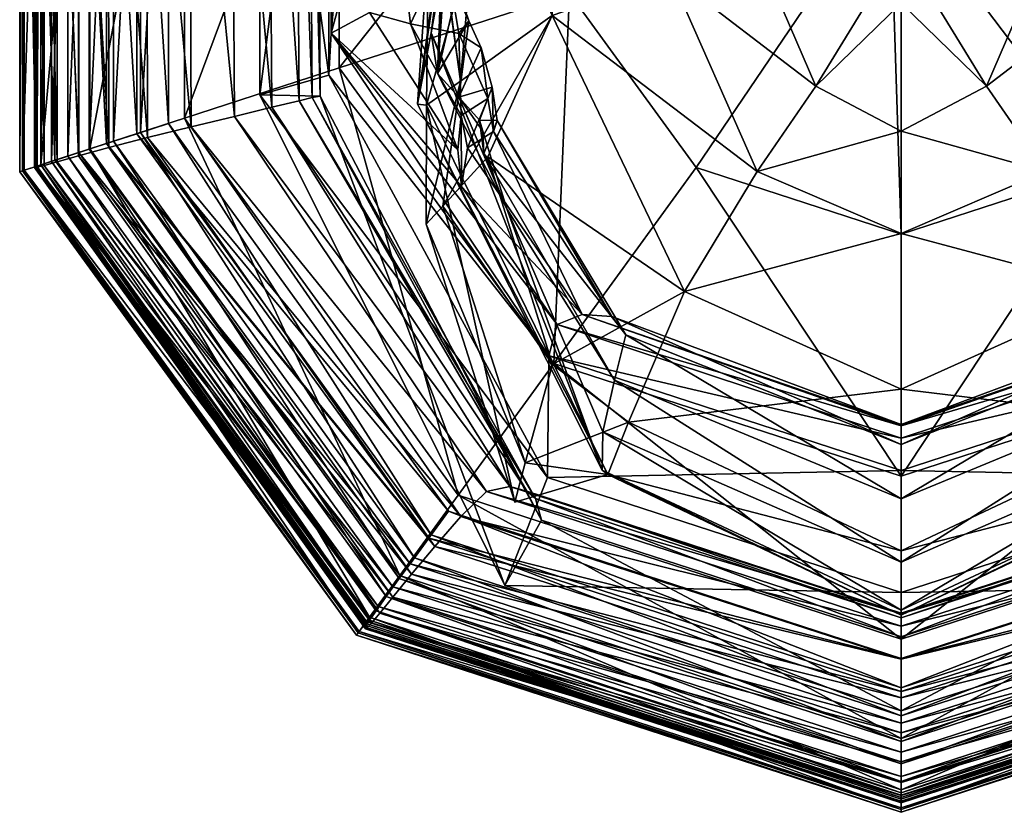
# Model space of a CAD drawing. Header units: inches. Extents: x -276.8 to -225.3, y -381.3 to -323.9.
# Tile 1 of 4: x -276.8 to -248, y -381.3 to -358.2. Entities that reach past the tile are written whole.
import ezdxf

# ---------------------------------------------------------------- set-up
doc = ezdxf.new("R2010")
doc.units = ezdxf.units.IN
doc.header["$MEASUREMENT"] = 0
doc.layers.get('0').update_dxf_attribs({"color": 36, "true_color": 0x863b08})

msp = doc.modelspace()

# ---------------------------------------------------------------- meshes
at = {"color": 18, "true_color": 0x000000}
mesh = msp.add_polyface(dxfattribs=at)
corners = [(-251.038, -344.089, 1.354), (-257.024, -346.034, 1.354), (-251.372, -354.164, 0.677), (-251.038, -337.026, 2.071), (-261.175, -340.32, 2.071), (-253.533, -348.739, 96.921), (-255.271, -342.859, 95.579), (-251.038, -341.063, 95.579), (-260.723, -351.125, 1.354), (-267.44, -348.943, 2.071), (-259.764, -338.558, 62.783), (-259.519, -339.723, 68.414), (-264.052, -350.134, 68.821), (-262.695, -344.226, 62.783), (-263.717, -347.556, 70.393), (-258.835, -339.86, 69.524), (-263.041, -347.193, 71.567), (-257.365, -342.938, 77.082), (-261.628, -339.955, 79.936), (-263.129, -346.096, 80.125), (-260.759, -349.121, 76.88), (-262.695, -344.069, 84.773), (-262.419, -344.058, 89.438), (-261.568, -338.301, 83.713), (-265.528, -348.318, 95.1), (-258.312, -336.454, 87.866), (-261.182, -345.404, 94.041), (-257.404, -336.605, 92.027), (-257.406, -337.283, 93.123), (-257.754, -348.843, 95.579), (-255.064, -352.036, 96.921), (-251.766, -354.025, 97.451), (-252.216, -354.937, 97.451), (-260.723, -357.419, 1.354), (-265.156, -360.66, 84.773), (-261.223, -358.077, 94.539), (-257.781, -356.881, 96.077), (-255.064, -356.561, 96.921), (-252.215, -356.195, 97.451), (-263.815, -353.33, 73.523), (-263.26, -344.768, 60.96), (-264.306, -343.511, 57.301), (-262.85, -348.978, 88.458), (-263.296, -348.937, 87.908), (-264.838, -356.005, 87.908)]
mesh.append_faces([[corners[k] for k in face] for face in [(0, 3, 4, 0), (4, 1, 0, 4), (5, 6, 7, 5), (1, 4, 9, 1), (9, 8, 1, 9), (10, 11, 12, 10), (12, 13, 10, 12), (14, 11, 15, 14), (15, 16, 14, 15), (17, 18, 19, 17), (19, 20, 17, 19), (21, 19, 18, 21), (22, 21, 23, 22), (24, 22, 25, 24), (26, 24, 27, 26), (28, 6, 29, 28), (29, 26, 28, 29), (6, 5, 30, 6), (30, 29, 6, 30), (5, 31, 32, 5), (32, 30, 5, 32), (19, 21, 34, 19), (24, 26, 35, 24), (26, 29, 36, 26), (29, 30, 37, 29), (30, 32, 38, 30), (39, 20, 19, 39), (16, 15, 17, 16), (17, 20, 16, 17), (40, 13, 12, 40), (13, 40, 41, 13), (22, 42, 43, 22), (43, 21, 22, 43), (21, 43, 44, 21), (42, 22, 24, 42)]], dxfattribs={"vtx2": -1, "vtx3": -1, "color": 18})
mesh.append_faces([[corners[k] for k in face] for face in [(0, 1, 2, 0), (1, 8, 2, 1), (8, 33, 2, 8), (11, 14, 12, 11), (39, 16, 20, 39)]], dxfattribs={"vtx3": -1, "color": 18})
mesh = msp.add_polyface(dxfattribs=at)
corners = [(-268.073, -347.119, 31.024), (-268.324, -347.6, 29.367), (-261.719, -337.002, 29.356), (-260.723, -351.125, 1.354), (-267.44, -348.943, 2.071), (-267.44, -359.601, 2.071), (-266.084, -348.92, 57.601), (-266.09, -354.24, 57.601), (-267.295, -354.24, 51.662), (-264.682, -349.729, 62.783), (-264.682, -355.363, 62.783), (-264.052, -350.134, 68.821), (-264.033, -357.445, 67.858), (-263.717, -347.556, 70.393), (-263.041, -347.193, 71.567), (-263.815, -353.33, 73.523), (-264.231, -354.818, 73.523), (-263.296, -348.937, 87.908), (-262.85, -348.978, 88.458), (-264.833, -356.004, 89.073), (-264.838, -356.005, 87.908), (-265.172, -350.648, 91.651), (-263.555, -355.897, 90.281), (-264.57, -359.768, 73.523), (-263.129, -346.096, 80.125), (-264.756, -358.582, 79.99), (-266.782, -343.971, 48.747), (-265.34, -342.254, 53.107), (-266.513, -344.755, 53.107), (-264.306, -343.511, 57.301), (-265.652, -346.283, 57.301), (-263.26, -344.768, 60.96), (-264.663, -347.482, 60.96), (-264.219, -348.94, 65.225), (-264.663, -348.654, 60.96), (-265.654, -348.083, 57.301), (-266.512, -346.483, 53.107), (-267.299, -346.654, 51.662), (-264.177, -342.446, 57.601), (-262.695, -344.226, 62.783), (-265.64, -340.666, 51.662), (-265.156, -360.66, 84.773), (-262.695, -344.069, 84.773), (-265.528, -348.318, 95.1), (-263.907, -359.988, 92.847)]
mesh.append_faces([[corners[k] for k in face] for face in [(13, 23, 11, 13)]], dxfattribs={"vtx0": -1, "vtx1": -1, "vtx3": -1, "color": 18})
mesh.append_faces([[corners[k] for k in face] for face in [(0, 1, 2, 0), (3, 4, 5, 3), (6, 7, 8, 6), (7, 6, 9, 7), (9, 10, 7, 9), (10, 9, 11, 10), (11, 12, 10, 11), (13, 14, 15, 13), (15, 16, 13, 15), (17, 18, 19, 17), (19, 20, 17, 19), (18, 21, 22, 18), (22, 19, 18, 22), (13, 16, 23, 13), (24, 25, 15, 24), (26, 27, 28, 26), (28, 27, 29, 28), (29, 30, 28, 29), (30, 29, 31, 30), (31, 32, 30, 31), (32, 31, 33, 32), (33, 34, 32, 33), (32, 34, 35, 32), (35, 30, 32, 35), (30, 35, 36, 30), (36, 28, 30, 36), (35, 6, 37, 35), (6, 35, 34, 6), (34, 9, 6, 34), (9, 34, 33, 9), (33, 11, 9, 33), (11, 33, 31, 11), (29, 38, 39, 29), (38, 29, 27, 38), (27, 40, 38, 27), (40, 27, 26, 40), (20, 41, 42, 20), (21, 43, 44, 21), (43, 21, 18, 43)]], dxfattribs={"vtx2": -1, "vtx3": -1, "color": 18})
mesh = msp.add_polyface(dxfattribs=at)
corners = [(-267.44, -348.943, 2.071), (-271.96, -347.474, 2.89), (-271.96, -361.07, 2.89), (-274.717, -346.578, 3.871), (-274.717, -361.966, 3.871), (-276.147, -346.114, 5.077), (-276.147, -362.43, 5.077), (-276.686, -345.939, 6.568), (-276.686, -362.605, 6.568), (-276.769, -345.912, 8.407), (-276.769, -362.632, 8.407), (-276.642, -345.953, 10.153), (-276.642, -362.591, 10.153), (-276.287, -346.068, 11.383), (-276.287, -362.476, 11.383), (-275.743, -346.245, 12.182), (-275.743, -362.299, 12.182), (-275.046, -346.471, 12.638), (-275.046, -362.073, 12.638), (-274.236, -346.735, 12.835), (-274.236, -361.809, 12.835), (-273.349, -347.023, 12.86), (-273.349, -361.522, 12.86), (-272.425, -347.323, 12.799), (-272.425, -361.222, 12.799), (-273.242, -347.058, 12.84), (-273.242, -361.487, 12.84), (-274.027, -346.803, 12.901), (-274.027, -361.742, 12.901), (-274.744, -346.57, 13.002), (-274.744, -361.974, 13.002), (-275.36, -346.37, 13.163), (-275.36, -362.175, 13.163), (-275.842, -346.213, 13.403), (-275.842, -362.331, 13.403), (-276.155, -346.111, 13.744), (-276.155, -362.433, 13.744), (-276.267, -346.075, 14.204), (-276.267, -362.47, 14.204), (-276.29, -346.067, 14.751), (-276.29, -362.481, 14.751), (-276.328, -346.055, 15.328), (-276.328, -362.498, 15.328), (-276.333, -346.053, 15.924), (-276.333, -362.508, 15.924), (-276.26, -346.077, 16.526), (-276.26, -362.496, 16.526), (-276.06, -346.142, 17.123), (-276.059, -362.447, 17.125), (-275.677, -346.265, 17.725), (-275.674, -362.341, 17.734), (-275.064, -346.463, 18.313), (-275.057, -362.166, 18.33), (-274.182, -346.743, 19.378), (-274.168, -361.922, 19.412), (-273.068, -347.091, 21.206), (-273.039, -361.633, 21.253), (-271.82, -347.471, 23.25), (-271.768, -361.322, 23.28), (-270.582, -347.817, 25.204), (-270.502, -361.017, 25.197), (-269.501, -347.898, 26.956), (-269.405, -360.752, 26.915), (-268.712, -347.777, 28.399), (-268.616, -360.56, 28.346), (-268.324, -347.6, 29.367), (-268.234, -360.469, 29.315), (-268.073, -347.119, 31.024), (-268.003, -360.426, 30.987), (-269.76, -344.785, 34.543), (-269.76, -360.393, 34.543), (-267.749, -344.291, 37.564), (-267.749, -359.814, 37.564), (-267.682, -343.098, 45.489), (-267.682, -358.586, 45.489), (-267.295, -354.24, 51.662), (-267.299, -346.654, 51.662), (-266.084, -348.92, 57.601), (-266.512, -346.483, 53.107), (-265.654, -348.083, 57.301)]
mesh.append_faces([[corners[k] for k in face] for face in [(0, 1, 2, 0), (1, 3, 4, 1), (3, 5, 6, 3), (5, 7, 8, 5), (7, 9, 10, 7), (9, 11, 12, 9), (11, 13, 14, 11), (13, 15, 16, 13), (15, 17, 18, 15), (17, 19, 20, 17), (19, 21, 22, 19), (21, 23, 24, 21), (23, 25, 26, 23), (25, 27, 28, 25), (27, 29, 30, 27), (29, 31, 32, 29), (31, 33, 34, 31), (33, 35, 36, 33), (35, 37, 38, 35), (37, 39, 40, 37), (39, 41, 42, 39), (41, 43, 44, 41), (43, 45, 46, 43), (45, 47, 48, 45), (47, 49, 50, 47), (49, 51, 52, 49), (51, 53, 54, 51), (53, 55, 56, 53), (55, 57, 58, 55), (57, 59, 60, 57), (59, 61, 62, 59), (61, 63, 64, 61), (63, 65, 66, 63), (65, 67, 68, 65), (67, 69, 70, 67), (69, 71, 72, 69), (71, 73, 74, 71), (75, 74, 73, 75), (75, 76, 77, 75), (76, 78, 79, 76)]], dxfattribs={"vtx2": -1, "vtx3": -1, "color": 18})
mesh = msp.add_polyface(dxfattribs=at)
corners = [(-271.96, -361.07, 2.89), (-267.44, -359.601, 2.071), (-267.44, -348.943, 2.071), (-274.717, -361.966, 3.871), (-271.96, -347.474, 2.89), (-276.147, -362.43, 5.077), (-274.717, -346.578, 3.871), (-276.686, -362.605, 6.568), (-276.147, -346.114, 5.077), (-276.769, -362.632, 8.407), (-276.686, -345.939, 6.568), (-276.642, -362.591, 10.153), (-276.769, -345.912, 8.407), (-276.287, -362.476, 11.383), (-276.642, -345.953, 10.153), (-275.743, -362.299, 12.182), (-276.287, -346.068, 11.383), (-275.046, -362.073, 12.638), (-275.743, -346.245, 12.182), (-274.236, -361.809, 12.835), (-275.046, -346.471, 12.638), (-273.349, -361.522, 12.86), (-274.236, -346.735, 12.835), (-272.425, -361.222, 12.799), (-273.349, -347.023, 12.86), (-273.242, -361.487, 12.84), (-272.425, -347.323, 12.799), (-274.027, -361.742, 12.901), (-273.242, -347.058, 12.84), (-274.744, -361.974, 13.002), (-274.027, -346.803, 12.901), (-275.36, -362.175, 13.163), (-274.744, -346.57, 13.002), (-275.842, -362.331, 13.403), (-275.36, -346.37, 13.163), (-276.155, -362.433, 13.744), (-275.842, -346.213, 13.403), (-276.267, -362.47, 14.204), (-276.155, -346.111, 13.744), (-276.29, -362.481, 14.751), (-276.267, -346.075, 14.204), (-276.328, -362.498, 15.328), (-276.29, -346.067, 14.751), (-276.333, -362.508, 15.924), (-276.328, -346.055, 15.328), (-276.26, -362.496, 16.526), (-276.333, -346.053, 15.924), (-276.059, -362.447, 17.125), (-276.26, -346.077, 16.526), (-275.674, -362.341, 17.734), (-276.06, -346.142, 17.123), (-275.057, -362.166, 18.33), (-275.677, -346.265, 17.725), (-274.168, -361.922, 19.412), (-275.064, -346.463, 18.313), (-273.039, -361.633, 21.253), (-274.182, -346.743, 19.378), (-271.768, -361.322, 23.28), (-273.068, -347.091, 21.206), (-270.502, -361.017, 25.197), (-271.82, -347.471, 23.25), (-269.405, -360.752, 26.915), (-270.582, -347.817, 25.204), (-268.616, -360.56, 28.346), (-269.501, -347.898, 26.956), (-268.234, -360.469, 29.315), (-268.712, -347.777, 28.399), (-268.003, -360.426, 30.987), (-268.324, -347.6, 29.367), (-269.76, -360.393, 34.543), (-268.073, -347.119, 31.024), (-267.749, -359.814, 37.564), (-269.76, -344.785, 34.543), (-267.682, -358.586, 45.489), (-267.749, -344.291, 37.564), (-266.726, -355.096, 51.908), (-266.561, -357.983, 51.615), (-267.295, -354.24, 51.662), (-266.09, -354.24, 57.601)]
mesh.append_faces([[corners[k] for k in face] for face in [(0, 1, 2, 0), (3, 0, 4, 3), (5, 3, 6, 5), (7, 5, 8, 7), (9, 7, 10, 9), (11, 9, 12, 11), (13, 11, 14, 13), (15, 13, 16, 15), (17, 15, 18, 17), (19, 17, 20, 19), (21, 19, 22, 21), (23, 21, 24, 23), (25, 23, 26, 25), (27, 25, 28, 27), (29, 27, 30, 29), (31, 29, 32, 31), (33, 31, 34, 33), (35, 33, 36, 35), (37, 35, 38, 37), (39, 37, 40, 39), (41, 39, 42, 41), (43, 41, 44, 43), (45, 43, 46, 45), (47, 45, 48, 47), (49, 47, 50, 49), (51, 49, 52, 51), (53, 51, 54, 53), (55, 53, 56, 55), (57, 55, 58, 57), (59, 57, 60, 59), (61, 59, 62, 61), (63, 61, 64, 63), (65, 63, 66, 65), (67, 65, 68, 67), (69, 67, 70, 69), (71, 69, 72, 71), (73, 71, 74, 73), (73, 75, 76, 73), (75, 77, 78, 75)]], dxfattribs={"vtx2": -1, "vtx3": -1, "color": 18})
mesh.append_faces([[corners[k] for k in face] for face in [(77, 75, 73, 77)]], dxfattribs={"vtx3": -1, "color": 18})
mesh = msp.add_polyface(dxfattribs=at)
corners = [(-251.038, -357.715, 97.731), (-250.311, -357.254, 97.7), (-248.545, -360.133, 97.419), (-261.223, -358.077, 94.539), (-263.907, -359.988, 92.847), (-265.528, -348.318, 95.1), (-257.781, -356.881, 96.077), (-261.182, -345.404, 94.041), (-255.064, -356.561, 96.921), (-257.754, -348.843, 95.579), (-252.215, -356.195, 97.451), (-255.064, -352.036, 96.921), (-260.723, -357.419, 1.354), (-257.024, -362.51, 1.354), (-251.372, -354.164, 0.677), (-267.44, -359.601, 2.071), (-261.175, -368.225, 2.071), (-263.869, -363.063, 51.662), (-263.694, -361.94, 57.601), (-260.355, -366.798, 57.601), (-259.489, -366.854, 62.783), (-262.941, -361.459, 62.783), (-262.835, -361.138, 67.858), (-264.756, -358.582, 79.99), (-259.764, -371.343, 84.773), (-262.547, -363.714, 79.692), (-255.247, -362.623, 96.077), (-257.365, -366.132, 94.539), (-253.532, -360.133, 97.419), (-251.766, -357.254, 97.7), (-251.038, -364.455, 1.354), (-251.038, -361.45, 97.419), (-251.038, -364.439, 96.077), (-263.107, -362.198, 96.505), (-264.42, -363.636, 95.231), (-252.216, -354.937, 97.451), (-251.766, -354.025, 97.451), (-251.038, -353.724, 97.451), (-249.86, -354.937, 97.451), (-262.982, -360.161, 67.845), (-263.298, -359.015, 67.812), (-263.953, -360.452, 73.328), (-263.104, -360.494, 62.717), (-263.352, -361.131, 73.665), (-263.225, -362.101, 73.523), (-263.252, -361.447, 74.684)]
mesh.append_faces([[corners[k] for k in face] for face in [(35, 37, 38, 35), (29, 35, 38, 29), (29, 38, 1, 29)]], dxfattribs={"vtx0": -1, "vtx1": -1, "vtx2": -1, "vtx3": -1, "color": 18})
mesh.append_faces([[corners[k] for k in face] for face in [(23, 24, 25, 23)]], dxfattribs={"vtx0": -1, "vtx1": -1, "vtx3": -1, "color": 18})
mesh.append_faces([[corners[k] for k in face] for face in [(0, 29, 1, 0)]], dxfattribs={"vtx1": -1, "vtx3": -1, "color": 18})
mesh.append_faces([[corners[k] for k in face] for face in [(0, 1, 2, 0), (3, 4, 5, 3), (6, 3, 7, 6), (8, 6, 9, 8), (10, 8, 11, 10), (12, 15, 16, 12), (16, 13, 12, 16), (17, 18, 19, 17), (20, 21, 22, 20), (3, 6, 26, 3), (26, 27, 3, 26), (6, 8, 28, 6), (28, 26, 6, 28), (8, 10, 29, 8), (29, 28, 8, 29), (26, 28, 31, 26), (31, 32, 26, 31), (28, 29, 0, 28), (0, 31, 28, 0), (33, 3, 27, 33), (3, 33, 34, 3), (29, 10, 35, 29), (35, 36, 37, 35), (39, 40, 41, 39), (40, 39, 42, 40), (42, 21, 18, 42), (21, 42, 39, 21), (39, 22, 21, 39), (22, 39, 43, 22), (43, 44, 22, 43), (44, 43, 45, 44), (45, 25, 44, 45), (25, 45, 41, 25)]], dxfattribs={"vtx2": -1, "vtx3": -1, "color": 18})
mesh.append_faces([[corners[k] for k in face] for face in [(12, 13, 14, 12), (13, 30, 14, 13)]], dxfattribs={"vtx3": -1, "color": 18})
mesh = msp.add_polyface(dxfattribs=at)
corners = [(-267.44, -359.601, 2.071), (-260.723, -357.419, 1.354), (-260.723, -351.125, 1.354), (-263.815, -353.33, 73.523), (-264.756, -358.582, 79.99), (-264.448, -356.331, 76.123), (-264.231, -354.818, 73.523), (-265.156, -360.66, 84.773), (-263.129, -346.096, 80.125), (-267.749, -359.814, 37.564), (-267.682, -358.586, 45.489), (-261.325, -368.001, 45.489), (-264.57, -359.768, 73.523), (-262.547, -363.714, 79.692), (-264.42, -363.636, 95.231), (-263.907, -359.988, 92.847), (-261.223, -358.077, 94.539), (-264.033, -357.445, 67.858), (-264.052, -350.134, 68.821), (-266.561, -357.983, 51.615), (-263.982, -361.996, 51.935), (-266.726, -355.096, 51.908), (-265.743, -355.096, 57.456), (-265.363, -358.315, 57.555), (-264.359, -356.181, 62.451), (-263.951, -358.603, 62.736), (-263.664, -358.23, 67.44), (-263.298, -359.015, 67.812), (-263.953, -360.452, 73.328), (-263.252, -361.447, 74.684), (-263.352, -361.131, 73.665), (-262.982, -360.161, 67.845), (-263.104, -360.494, 62.717), (-263.883, -360.992, 57.489), (-263.869, -363.063, 51.662), (-263.694, -361.94, 57.601), (-264.682, -355.363, 62.783), (-266.09, -354.24, 57.601), (-264.838, -356.005, 87.908), (-264.833, -356.004, 89.073), (-264.897, -360.692, 89.438), (-263.555, -355.897, 90.281), (-265.172, -350.648, 91.651)]
mesh.append_faces([[corners[k] for k in face] for face in [(0, 1, 2, 0), (3, 4, 5, 3), (5, 6, 3, 5), (7, 4, 8, 7), (9, 10, 11, 9), (14, 15, 16, 14), (12, 17, 18, 12), (5, 4, 12, 5), (12, 6, 5, 12), (19, 20, 10, 19), (19, 21, 22, 19), (22, 23, 19, 22), (23, 22, 24, 23), (24, 25, 23, 24), (25, 24, 26, 25), (26, 27, 25, 26), (28, 30, 31, 28), (32, 25, 27, 32), (25, 32, 33, 25), (33, 23, 25, 33), (23, 33, 20, 23), (20, 19, 23, 20), (35, 33, 32, 35), (28, 12, 13, 28), (12, 28, 26, 12), (26, 17, 12, 26), (17, 26, 24, 17), (24, 36, 17, 24), (36, 24, 22, 36), (22, 37, 36, 22), (37, 22, 21, 37), (7, 38, 39, 7), (39, 40, 7, 39), (40, 39, 41, 40), (41, 15, 40, 41), (15, 41, 42, 15)]], dxfattribs={"vtx2": -1, "vtx3": -1, "color": 18})
mesh.append_faces([[corners[k] for k in face] for face in [(12, 4, 13, 12), (26, 28, 27, 26), (29, 30, 28, 29), (10, 20, 34, 10)]], dxfattribs={"vtx3": -1, "color": 18})
mesh = msp.add_polyface(dxfattribs=at)
corners = [(-241.353, -351.125, 1.354), (-241.353, -357.419, 1.354), (-234.636, -359.601, 2.071), (-249.861, -356.195, 97.451), (-249.86, -354.937, 97.451), (-247.013, -352.036, 96.921), (-251.372, -354.164, 0.677), (-245.053, -362.51, 1.354), (-240.901, -368.225, 2.071), (-239.136, -361.459, 62.783), (-238.382, -361.94, 57.601), (-241.722, -366.798, 57.601), (-239.242, -361.138, 67.858), (-242.587, -366.854, 62.783), (-238.852, -362.101, 73.523), (-242.998, -367.393, 67.858), (-237.32, -358.582, 79.99), (-239.529, -363.714, 79.692), (-242.313, -371.343, 84.773), (-236.92, -360.66, 84.773), (-240.853, -358.077, 94.539), (-244.711, -366.132, 94.539), (-246.83, -362.623, 96.077), (-244.295, -356.881, 96.077), (-248.545, -360.133, 97.419), (-247.012, -356.561, 96.921), (-250.311, -357.254, 97.7), (-251.038, -364.455, 1.354), (-251.038, -364.439, 96.077), (-251.038, -361.45, 97.419), (-251.038, -357.715, 97.731), (-238.97, -362.198, 96.505), (-238.17, -359.988, 92.847), (-237.656, -363.636, 95.231), (-238.413, -358.23, 67.44), (-238.779, -359.015, 67.812), (-238.124, -360.452, 73.328), (-238.824, -361.447, 74.684), (-238.724, -361.131, 73.665), (-239.095, -360.161, 67.845), (-238.126, -358.603, 62.736), (-238.973, -360.494, 62.717), (-238.193, -360.992, 57.489), (-237.506, -359.768, 73.523)]
mesh.append_faces([[corners[k] for k in face] for face in [(16, 18, 19, 16)]], dxfattribs={"vtx0": -1, "vtx3": -1, "color": 18})
mesh.append_faces([[corners[k] for k in face] for face in [(16, 17, 18, 16)]], dxfattribs={"vtx1": -1, "vtx2": -1, "vtx3": -1, "color": 18})
mesh.append_faces([[corners[k] for k in face] for face in [(0, 1, 2, 0), (3, 4, 5, 3), (1, 7, 8, 1), (8, 2, 1, 8), (9, 10, 11, 9), (12, 9, 13, 12), (14, 12, 15, 14), (20, 21, 22, 20), (22, 23, 20, 22), (23, 22, 24, 23), (24, 25, 23, 24), (25, 24, 26, 25), (26, 3, 25, 26), (22, 28, 29, 22), (29, 24, 22, 29), (24, 29, 30, 24), (21, 20, 31, 21), (20, 32, 33, 20), (33, 31, 20, 33), (36, 35, 39, 36), (39, 38, 36, 39), (35, 40, 41, 35), (41, 39, 35, 41), (10, 9, 41, 10), (41, 42, 10, 41), (9, 12, 39, 9), (39, 41, 9, 39), (12, 14, 38, 12), (38, 39, 12, 38), (14, 17, 37, 14), (37, 38, 14, 37), (17, 43, 36, 17), (36, 37, 17, 36), (4, 3, 26, 4)]], dxfattribs={"vtx2": -1, "vtx3": -1, "color": 18})
mesh.append_faces([[corners[k] for k in face] for face in [(6, 7, 1, 6), (6, 27, 7, 6), (34, 35, 36, 34), (37, 36, 38, 37)]], dxfattribs={"vtx3": -1, "color": 18})
mesh = msp.add_polyface(dxfattribs=at)
corners = [(-267.44, -359.601, 2.071), (-271.96, -361.07, 2.89), (-263.969, -372.069, 2.89), (-274.717, -361.966, 3.871), (-265.673, -374.414, 3.871), (-276.147, -362.43, 5.077), (-266.556, -375.631, 5.077), (-276.642, -362.591, 10.153), (-276.287, -362.476, 11.383), (-266.643, -375.763, 11.383), (-275.743, -362.299, 12.182), (-266.307, -375.321, 12.182), (-275.046, -362.073, 12.638), (-265.876, -374.747, 12.638), (-274.236, -361.809, 12.835), (-265.375, -374.071, 12.835), (-273.349, -361.522, 12.86), (-264.827, -373.324, 12.86), (-272.425, -361.222, 12.799), (-264.256, -372.541, 12.799), (-273.242, -361.487, 12.84), (-264.761, -373.234, 12.84), (-274.027, -361.742, 12.901), (-265.246, -373.897, 12.901), (-274.744, -361.974, 13.002), (-265.689, -374.505, 13.002), (-275.36, -362.175, 13.163), (-266.07, -375.029, 13.163), (-275.842, -362.331, 13.403), (-266.368, -375.443, 13.403), (-276.155, -362.433, 13.744), (-266.562, -375.719, 13.744), (-276.267, -362.47, 14.204), (-266.631, -375.831, 14.204), (-276.29, -362.481, 14.751), (-266.645, -375.875, 14.751), (-276.328, -362.498, 15.328), (-266.668, -375.934, 15.328), (-276.26, -362.496, 16.526), (-276.059, -362.447, 17.125), (-266.499, -375.806, 17.132), (-275.674, -362.341, 17.734), (-266.259, -375.52, 17.737), (-275.057, -362.166, 18.33), (-265.88, -375.045, 18.319), (-274.168, -361.922, 19.412), (-265.337, -374.38, 19.368), (-273.039, -361.633, 21.253), (-264.654, -373.574, 21.143), (-271.768, -361.322, 23.28), (-263.894, -372.692, 23.148), (-270.502, -361.017, 25.197), (-263.139, -371.966, 25.106), (-269.405, -360.752, 26.915), (-262.466, -371.814, 26.879), (-268.616, -360.56, 28.346), (-261.965, -371.954, 28.338), (-268.234, -360.469, 29.315), (-261.713, -372.172, 29.314), (-268.003, -360.426, 30.987), (-261.542, -372.797, 30.984), (-269.76, -360.393, 34.543), (-262.609, -374.706, 34.543), (-267.749, -359.814, 37.564), (-261.366, -371.558, 37.564), (-267.682, -358.586, 45.489), (-263.869, -363.063, 51.662), (-261.084, -367.089, 51.662), (-264.756, -358.582, 79.99), (-265.156, -360.66, 84.773), (-259.764, -371.343, 84.773), (-264.897, -360.692, 89.438), (-259.603, -371.465, 89.438), (-264.905, -364.165, 92.666), (-264.42, -363.636, 95.231), (-262.017, -371.128, 95.231), (-263.907, -359.988, 92.847), (-262.314, -372.272, 92.666), (-263.982, -361.996, 51.935), (-263.883, -360.992, 57.489), (-263.694, -361.94, 57.601)]
mesh.append_faces([[corners[k] for k in face] for face in [(0, 1, 2, 0), (1, 3, 4, 1), (3, 5, 6, 3), (7, 8, 9, 7), (8, 10, 11, 8), (10, 12, 13, 10), (12, 14, 15, 12), (14, 16, 17, 14), (16, 18, 19, 16), (18, 20, 21, 18), (20, 22, 23, 20), (22, 24, 25, 22), (24, 26, 27, 24), (26, 28, 29, 26), (28, 30, 31, 28), (30, 32, 33, 30), (32, 34, 35, 32), (34, 36, 37, 34), (38, 39, 40, 38), (39, 41, 42, 39), (41, 43, 44, 41), (43, 45, 46, 43), (45, 47, 48, 45), (47, 49, 50, 47), (49, 51, 52, 49), (51, 53, 54, 51), (53, 55, 56, 53), (55, 57, 58, 55), (57, 59, 60, 57), (59, 61, 62, 59), (61, 63, 64, 61), (65, 66, 67, 65), (68, 69, 70, 68), (69, 71, 72, 69), (73, 74, 75, 73), (76, 74, 73, 76), (73, 71, 76, 73), (71, 73, 77, 71), (66, 78, 79, 66), (79, 80, 66, 79)]], dxfattribs={"vtx2": -1, "vtx3": -1, "color": 18})
mesh = msp.add_polyface(dxfattribs=at)
corners = [(-261.542, -372.797, 30.984), (-261.713, -372.172, 29.314), (-268.234, -360.469, 29.315), (-261.325, -368.001, 45.489), (-261.366, -371.558, 37.564), (-267.749, -359.814, 37.564), (-261.084, -367.089, 51.662), (-267.682, -358.586, 45.489), (-260.355, -366.798, 57.601), (-263.869, -363.063, 51.662), (-263.694, -361.94, 57.601), (-262.941, -361.459, 62.783), (-259.489, -366.854, 62.783), (-262.835, -361.138, 67.858), (-259.078, -367.393, 67.858), (-263.225, -362.101, 73.523), (-259.409, -368.716, 73.523), (-259.764, -371.343, 84.773), (-259.746, -370.222, 79.315), (-262.547, -363.714, 79.692), (-259.603, -371.465, 89.438), (-265.156, -360.66, 84.773), (-262.017, -371.128, 95.231), (-262.314, -372.272, 92.666), (-264.905, -364.165, 92.666), (-264.42, -363.636, 95.231), (-263.107, -362.198, 96.505), (-261.219, -368.259, 96.505), (-257.024, -362.51, 1.354), (-261.175, -368.225, 2.071), (-251.038, -371.518, 2.071), (-251.038, -364.455, 1.354), (-263.969, -372.069, 2.89), (-251.038, -376.27, 2.89), (-251.038, -371.347, 45.489), (-251.038, -370.408, 51.662), (-251.038, -370.053, 57.601), (-251.038, -370.007, 62.783), (-251.038, -370.594, 67.858), (-251.038, -372.18, 73.523), (-251.038, -374.029, 79.315), (-258.997, -369.944, 92.847), (-257.365, -366.132, 94.539), (-251.038, -368.982, 94.539), (-251.038, -373.695, 92.847), (-255.247, -362.623, 96.077), (-251.038, -364.439, 96.077), (-264.897, -360.692, 89.438)]
mesh.append_faces([[corners[k] for k in face] for face in [(0, 1, 2, 0), (3, 4, 5, 3), (6, 3, 7, 6), (8, 6, 9, 8), (8, 10, 11, 8), (11, 12, 8, 11), (13, 14, 12, 13), (14, 13, 15, 14), (15, 16, 14, 15), (17, 18, 19, 17), (20, 17, 21, 20), (22, 23, 24, 22), (25, 26, 27, 25), (27, 22, 25, 27), (28, 29, 30, 28), (30, 31, 28, 30), (29, 32, 33, 29), (4, 3, 34, 4), (3, 6, 35, 3), (35, 34, 3, 35), (6, 8, 36, 6), (36, 35, 6, 36), (8, 12, 37, 8), (37, 36, 8, 37), (12, 14, 38, 12), (38, 37, 12, 38), (14, 16, 39, 14), (39, 38, 14, 39), (16, 18, 40, 16), (41, 42, 43, 41), (43, 44, 41, 43), (42, 45, 46, 42), (46, 43, 42, 46), (23, 20, 47, 23), (22, 41, 20, 22), (41, 22, 27, 41), (27, 42, 41, 27), (42, 27, 26, 42), (16, 15, 19, 16), (19, 18, 16, 19)]], dxfattribs={"vtx2": -1, "vtx3": -1, "color": 18})
mesh = msp.add_polyface(dxfattribs=at)
corners = [(-240.993, -367.089, 51.662), (-238.207, -363.063, 51.662), (-234.394, -358.586, 45.489), (-241.722, -366.798, 57.601), (-238.382, -361.94, 57.601), (-242.587, -366.854, 62.783), (-239.136, -361.459, 62.783), (-242.998, -367.393, 67.858), (-239.242, -361.138, 67.858), (-242.668, -368.716, 73.523), (-238.852, -362.101, 73.523), (-239.529, -363.714, 79.692), (-242.33, -370.222, 79.315), (-242.313, -371.343, 84.773), (-236.92, -360.66, 84.773), (-242.473, -371.465, 89.438), (-237.18, -360.692, 89.438), (-237.172, -364.165, 92.666), (-239.762, -372.272, 92.666), (-240.059, -371.128, 95.231), (-237.656, -363.636, 95.231), (-240.858, -368.259, 96.505), (-238.97, -362.198, 96.505), (-245.053, -362.51, 1.354), (-251.038, -364.455, 1.354), (-251.038, -371.518, 2.071), (-240.901, -368.225, 2.071), (-251.038, -376.27, 2.89), (-251.038, -371.347, 45.489), (-240.752, -368.001, 45.489), (-240.711, -371.558, 37.564), (-251.038, -370.408, 51.662), (-251.038, -370.053, 57.601), (-251.038, -370.007, 62.783), (-251.038, -370.594, 67.858), (-251.038, -372.18, 73.523), (-251.038, -374.029, 79.315), (-243.08, -369.944, 92.847), (-251.038, -373.695, 92.847), (-251.038, -368.982, 94.539), (-244.711, -366.132, 94.539), (-251.038, -364.439, 96.077), (-246.83, -362.623, 96.077)]
mesh.append_faces([[corners[k] for k in face] for face in [(0, 1, 2, 0), (1, 0, 3, 1), (3, 4, 1, 3), (3, 5, 6, 3), (5, 7, 8, 5), (7, 9, 10, 7), (11, 12, 13, 11), (14, 13, 15, 14), (15, 16, 14, 15), (17, 18, 19, 17), (19, 20, 17, 19), (20, 19, 21, 20), (21, 22, 20, 21), (23, 24, 25, 23), (25, 26, 23, 25), (26, 25, 27, 26), (28, 29, 30, 28), (29, 28, 31, 29), (31, 0, 29, 31), (0, 31, 32, 0), (32, 3, 0, 32), (3, 32, 33, 3), (33, 5, 3, 33), (5, 33, 34, 5), (34, 7, 5, 34), (7, 34, 35, 7), (35, 9, 7, 35), (9, 35, 36, 9), (37, 38, 39, 37), (39, 40, 37, 39), (40, 39, 41, 40), (41, 42, 40, 41), (16, 15, 18, 16), (18, 17, 16, 18), (15, 37, 19, 15), (37, 40, 21, 37), (21, 19, 37, 21), (22, 21, 40, 22), (9, 12, 11, 9), (11, 10, 9, 11)]], dxfattribs={"vtx2": -1, "vtx3": -1, "color": 18})
mesh = msp.add_polyface(dxfattribs=at)
corners = [(-263.969, -372.069, 2.89), (-261.175, -368.225, 2.071), (-267.44, -359.601, 2.071), (-265.673, -374.414, 3.871), (-271.96, -361.07, 2.89), (-266.556, -375.631, 5.077), (-274.717, -361.966, 3.871), (-276.147, -362.43, 5.077), (-276.686, -362.605, 6.568), (-266.889, -376.089, 6.568), (-276.769, -362.632, 8.407), (-266.941, -376.16, 8.407), (-276.642, -362.591, 10.153), (-266.862, -376.052, 10.153), (-266.643, -375.763, 11.383), (-266.307, -375.321, 12.182), (-276.287, -362.476, 11.383), (-265.876, -374.747, 12.638), (-275.743, -362.299, 12.182), (-265.375, -374.071, 12.835), (-275.046, -362.073, 12.638), (-264.827, -373.324, 12.86), (-274.236, -361.809, 12.835), (-264.256, -372.541, 12.799), (-273.349, -361.522, 12.86), (-264.761, -373.234, 12.84), (-272.425, -361.222, 12.799), (-265.246, -373.897, 12.901), (-273.242, -361.487, 12.84), (-265.689, -374.505, 13.002), (-274.027, -361.742, 12.901), (-266.07, -375.029, 13.163), (-274.744, -361.974, 13.002), (-266.368, -375.443, 13.403), (-275.36, -362.175, 13.163), (-266.562, -375.719, 13.744), (-275.842, -362.331, 13.403), (-266.631, -375.831, 14.204), (-276.155, -362.433, 13.744), (-266.645, -375.875, 14.751), (-276.267, -362.47, 14.204), (-266.668, -375.934, 15.328), (-276.29, -362.481, 14.751), (-276.328, -362.498, 15.328), (-276.333, -362.508, 15.924), (-266.671, -375.969, 15.924), (-276.26, -362.496, 16.526), (-266.626, -375.941, 16.526), (-266.499, -375.806, 17.132), (-266.259, -375.52, 17.737), (-276.059, -362.447, 17.125), (-265.88, -375.045, 18.319), (-275.674, -362.341, 17.734), (-265.337, -374.38, 19.368), (-275.057, -362.166, 18.33), (-264.654, -373.574, 21.143), (-274.168, -361.922, 19.412), (-263.894, -372.692, 23.148), (-273.039, -361.633, 21.253), (-263.139, -371.966, 25.106), (-271.768, -361.322, 23.28), (-262.466, -371.814, 26.879), (-270.502, -361.017, 25.197), (-261.965, -371.954, 28.338), (-269.405, -360.752, 26.915), (-261.713, -372.172, 29.314), (-268.616, -360.56, 28.346), (-262.609, -374.706, 34.543), (-261.542, -372.797, 30.984), (-268.003, -360.426, 30.987), (-261.366, -371.558, 37.564), (-269.76, -360.393, 34.543)]
mesh.append_faces([[corners[k] for k in face] for face in [(0, 1, 2, 0), (3, 0, 4, 3), (5, 3, 6, 5), (7, 8, 9, 7), (9, 5, 7, 9), (8, 10, 11, 8), (11, 9, 8, 11), (10, 12, 13, 10), (13, 11, 10, 13), (14, 13, 12, 14), (15, 14, 16, 15), (17, 15, 18, 17), (19, 17, 20, 19), (21, 19, 22, 21), (23, 21, 24, 23), (25, 23, 26, 25), (27, 25, 28, 27), (29, 27, 30, 29), (31, 29, 32, 31), (33, 31, 34, 33), (35, 33, 36, 35), (37, 35, 38, 37), (39, 37, 40, 39), (41, 39, 42, 41), (43, 44, 45, 43), (45, 41, 43, 45), (44, 46, 47, 44), (47, 45, 44, 47), (48, 47, 46, 48), (49, 48, 50, 49), (51, 49, 52, 51), (53, 51, 54, 53), (55, 53, 56, 55), (57, 55, 58, 57), (59, 57, 60, 59), (61, 59, 62, 61), (63, 61, 64, 63), (65, 63, 66, 65), (67, 68, 69, 67), (70, 67, 71, 70)]], dxfattribs={"vtx2": -1, "vtx3": -1, "color": 18})
mesh = msp.add_polyface(dxfattribs=at)
corners = [(-251.038, -376.27, 2.89), (-251.038, -371.518, 2.071), (-261.175, -368.225, 2.071), (-251.038, -379.169, 3.871), (-263.969, -372.069, 2.89), (-251.038, -380.673, 5.077), (-265.673, -374.414, 3.871), (-251.038, -381.24, 6.568), (-266.556, -375.631, 5.077), (-251.038, -381.327, 8.407), (-266.889, -376.089, 6.568), (-251.038, -380.834, 11.383), (-251.038, -381.194, 10.153), (-266.862, -376.052, 10.153), (-251.038, -380.282, 12.182), (-266.643, -375.763, 11.383), (-251.038, -379.568, 12.638), (-266.307, -375.321, 12.182), (-251.038, -378.729, 12.835), (-265.876, -374.747, 12.638), (-251.038, -377.805, 12.86), (-265.375, -374.071, 12.835), (-251.038, -376.836, 12.799), (-264.827, -373.324, 12.86), (-251.038, -377.692, 12.84), (-264.256, -372.541, 12.799), (-251.038, -378.514, 12.901), (-264.761, -373.234, 12.84), (-251.038, -379.265, 13.002), (-265.246, -373.897, 12.901), (-251.038, -379.913, 13.163), (-265.689, -374.505, 13.002), (-251.038, -380.423, 13.403), (-266.07, -375.029, 13.163), (-251.038, -380.763, 13.744), (-266.368, -375.443, 13.403), (-251.038, -380.897, 14.204), (-266.562, -375.719, 13.744), (-251.038, -380.945, 14.751), (-266.631, -375.831, 14.204), (-251.038, -381.012, 15.328), (-266.645, -375.875, 14.751), (-251.038, -381.048, 15.924), (-266.668, -375.934, 15.328), (-251.038, -381.005, 16.527), (-266.671, -375.969, 15.924), (-251.038, -380.824, 17.14), (-266.626, -375.941, 16.526), (-251.038, -380.456, 17.749), (-266.499, -375.806, 17.132), (-251.038, -379.856, 18.333), (-266.259, -375.52, 17.737), (-251.038, -379.012, 19.381), (-265.88, -375.045, 18.319), (-251.038, -377.985, 21.137), (-265.337, -374.38, 19.368), (-251.038, -376.86, 23.126), (-264.654, -373.574, 21.143), (-251.038, -375.899, 25.081), (-263.894, -372.692, 23.148), (-251.038, -375.535, 26.864), (-263.139, -371.966, 25.106), (-251.038, -375.514, 28.331), (-262.466, -371.814, 26.879), (-251.038, -375.647, 29.31), (-261.965, -371.954, 28.338), (-251.038, -376.209, 30.982), (-261.713, -372.172, 29.314), (-251.038, -378.367, 34.543), (-261.542, -372.797, 30.984), (-251.038, -374.914, 37.564), (-262.609, -374.706, 34.543), (-251.038, -371.347, 45.489), (-261.366, -371.558, 37.564), (-251.038, -374.029, 79.315), (-251.038, -372.18, 73.523), (-259.409, -368.716, 73.523), (-251.038, -375.423, 84.773), (-259.746, -370.222, 79.315), (-251.038, -375.574, 89.438), (-259.764, -371.343, 84.773), (-251.038, -373.695, 92.847), (-259.603, -371.465, 89.438)]
mesh.append_faces([[corners[k] for k in face] for face in [(0, 1, 2, 0), (3, 0, 4, 3), (5, 3, 6, 5), (7, 5, 8, 7), (9, 7, 10, 9), (11, 12, 13, 11), (14, 11, 15, 14), (16, 14, 17, 16), (18, 16, 19, 18), (20, 18, 21, 20), (22, 20, 23, 22), (24, 22, 25, 24), (26, 24, 27, 26), (28, 26, 29, 28), (30, 28, 31, 30), (32, 30, 33, 32), (34, 32, 35, 34), (36, 34, 37, 36), (38, 36, 39, 38), (40, 38, 41, 40), (42, 40, 43, 42), (44, 42, 45, 44), (46, 44, 47, 46), (48, 46, 49, 48), (50, 48, 51, 50), (52, 50, 53, 52), (54, 52, 55, 54), (56, 54, 57, 56), (58, 56, 59, 58), (60, 58, 61, 60), (62, 60, 63, 62), (64, 62, 65, 64), (66, 64, 67, 66), (68, 66, 69, 68), (70, 68, 71, 70), (72, 70, 73, 72), (74, 75, 76, 74), (77, 74, 78, 77), (79, 77, 80, 79), (81, 79, 82, 81)]], dxfattribs={"vtx2": -1, "vtx3": -1, "color": 18})
mesh = msp.add_polyface(dxfattribs=at)
corners = [(-251.038, -376.27, 2.89), (-238.108, -372.069, 2.89), (-240.901, -368.225, 2.071), (-251.038, -379.169, 3.871), (-236.404, -374.414, 3.871), (-251.038, -378.729, 12.835), (-236.702, -374.071, 12.835), (-236.201, -374.747, 12.638), (-251.038, -377.805, 12.86), (-237.249, -373.324, 12.86), (-251.038, -376.836, 12.799), (-237.821, -372.541, 12.799), (-251.038, -377.692, 12.84), (-237.315, -373.234, 12.84), (-251.038, -378.514, 12.901), (-236.831, -373.897, 12.901), (-251.038, -379.265, 13.002), (-236.74, -374.38, 19.368), (-251.038, -379.012, 19.381), (-251.038, -377.985, 21.137), (-237.422, -373.574, 21.143), (-251.038, -376.86, 23.126), (-238.182, -372.692, 23.148), (-251.038, -375.899, 25.081), (-238.937, -371.966, 25.106), (-251.038, -375.535, 26.864), (-239.611, -371.814, 26.879), (-251.038, -375.514, 28.331), (-240.112, -371.954, 28.338), (-251.038, -375.647, 29.31), (-240.363, -372.172, 29.314), (-251.038, -376.209, 30.982), (-240.535, -372.797, 30.984), (-251.038, -378.367, 34.543), (-239.468, -374.706, 34.543), (-251.038, -374.914, 37.564), (-240.711, -371.558, 37.564), (-251.038, -371.347, 45.489), (-251.038, -374.029, 79.315), (-242.33, -370.222, 79.315), (-242.668, -368.716, 73.523), (-251.038, -375.423, 84.773), (-242.313, -371.343, 84.773), (-251.038, -375.574, 89.438), (-242.473, -371.465, 89.438), (-251.038, -373.695, 92.847), (-243.08, -369.944, 92.847), (-240.059, -371.128, 95.231), (-239.762, -372.272, 92.666)]
mesh.append_faces([[corners[k] for k in face] for face in [(0, 1, 2, 0), (1, 0, 3, 1), (3, 4, 1, 3), (5, 6, 7, 5), (6, 5, 8, 6), (8, 9, 6, 8), (9, 8, 10, 9), (10, 11, 9, 10), (11, 10, 12, 11), (12, 13, 11, 12), (13, 12, 14, 13), (14, 15, 13, 14), (15, 14, 16, 15), (17, 18, 19, 17), (19, 20, 17, 19), (20, 19, 21, 20), (21, 22, 20, 21), (22, 21, 23, 22), (23, 24, 22, 23), (24, 23, 25, 24), (25, 26, 24, 25), (26, 25, 27, 26), (27, 28, 26, 27), (28, 27, 29, 28), (29, 30, 28, 29), (30, 29, 31, 30), (31, 32, 30, 31), (32, 31, 33, 32), (33, 34, 32, 33), (34, 33, 35, 34), (35, 36, 34, 35), (36, 35, 37, 36), (38, 39, 40, 38), (39, 38, 41, 39), (41, 42, 39, 41), (42, 41, 43, 42), (43, 44, 42, 43), (44, 43, 45, 44), (45, 46, 44, 45), (47, 48, 44, 47)]], dxfattribs={"vtx2": -1, "vtx3": -1, "color": 18})
mesh = msp.add_polyface(dxfattribs=at)
corners = [(-263.969, -372.069, 2.89), (-265.673, -374.414, 3.871), (-251.038, -379.169, 3.871), (-266.556, -375.631, 5.077), (-251.038, -380.673, 5.077), (-266.889, -376.089, 6.568), (-251.038, -381.24, 6.568), (-266.941, -376.16, 8.407), (-251.038, -381.327, 8.407), (-266.862, -376.052, 10.153), (-251.038, -381.194, 10.153), (-266.643, -375.763, 11.383), (-251.038, -380.834, 11.383), (-266.307, -375.321, 12.182), (-251.038, -380.282, 12.182), (-265.876, -374.747, 12.638), (-251.038, -379.568, 12.638), (-265.375, -374.071, 12.835), (-251.038, -378.729, 12.835), (-264.827, -373.324, 12.86), (-251.038, -377.805, 12.86), (-264.256, -372.541, 12.799), (-251.038, -376.836, 12.799), (-264.761, -373.234, 12.84), (-251.038, -377.692, 12.84), (-265.246, -373.897, 12.901), (-251.038, -378.514, 12.901), (-265.689, -374.505, 13.002), (-251.038, -379.265, 13.002), (-266.07, -375.029, 13.163), (-251.038, -379.913, 13.163), (-266.368, -375.443, 13.403), (-251.038, -380.423, 13.403), (-266.562, -375.719, 13.744), (-251.038, -380.763, 13.744), (-266.631, -375.831, 14.204), (-251.038, -380.897, 14.204), (-266.645, -375.875, 14.751), (-251.038, -380.945, 14.751), (-266.668, -375.934, 15.328), (-251.038, -381.012, 15.328), (-266.671, -375.969, 15.924), (-251.038, -381.048, 15.924), (-266.626, -375.941, 16.526), (-251.038, -381.005, 16.527), (-266.499, -375.806, 17.132), (-251.038, -380.824, 17.14), (-266.259, -375.52, 17.737), (-251.038, -380.456, 17.749), (-265.88, -375.045, 18.319), (-251.038, -379.856, 18.333), (-265.337, -374.38, 19.368), (-251.038, -379.012, 19.381), (-264.654, -373.574, 21.143), (-251.038, -377.985, 21.137), (-263.894, -372.692, 23.148), (-251.038, -376.86, 23.126), (-263.139, -371.966, 25.106), (-251.038, -375.899, 25.081), (-262.466, -371.814, 26.879), (-251.038, -375.535, 26.864), (-261.965, -371.954, 28.338), (-251.038, -375.514, 28.331), (-261.713, -372.172, 29.314), (-251.038, -375.647, 29.31), (-261.542, -372.797, 30.984), (-251.038, -376.209, 30.982), (-262.609, -374.706, 34.543), (-251.038, -378.367, 34.543), (-261.366, -371.558, 37.564), (-251.038, -374.914, 37.564), (-259.746, -370.222, 79.315), (-259.764, -371.343, 84.773), (-251.038, -375.423, 84.773), (-259.603, -371.465, 89.438), (-251.038, -375.574, 89.438), (-258.997, -369.944, 92.847), (-251.038, -373.695, 92.847), (-262.314, -372.272, 92.666), (-262.017, -371.128, 95.231)]
mesh.append_faces([[corners[k] for k in face] for face in [(0, 1, 2, 0), (1, 3, 4, 1), (3, 5, 6, 3), (5, 7, 8, 5), (7, 9, 10, 7), (10, 8, 7, 10), (9, 11, 12, 9), (11, 13, 14, 11), (13, 15, 16, 13), (15, 17, 18, 15), (17, 19, 20, 17), (19, 21, 22, 19), (21, 23, 24, 21), (23, 25, 26, 23), (25, 27, 28, 25), (27, 29, 30, 27), (29, 31, 32, 29), (31, 33, 34, 31), (33, 35, 36, 33), (35, 37, 38, 35), (37, 39, 40, 37), (39, 41, 42, 39), (41, 43, 44, 41), (43, 45, 46, 43), (45, 47, 48, 45), (47, 49, 50, 47), (49, 51, 52, 49), (51, 53, 54, 51), (53, 55, 56, 53), (55, 57, 58, 55), (57, 59, 60, 57), (59, 61, 62, 59), (61, 63, 64, 61), (63, 65, 66, 63), (65, 67, 68, 65), (67, 69, 70, 67), (71, 72, 73, 71), (72, 74, 75, 72), (74, 76, 77, 74), (74, 78, 79, 74)]], dxfattribs={"vtx2": -1, "vtx3": -1, "color": 18})
mesh = msp.add_polyface(dxfattribs=at)
corners = [(-236.404, -374.414, 3.871), (-251.038, -379.169, 3.871), (-251.038, -380.673, 5.077), (-235.52, -375.631, 5.077), (-251.038, -381.24, 6.568), (-235.187, -376.089, 6.568), (-251.038, -381.327, 8.407), (-235.136, -376.16, 8.407), (-251.038, -381.194, 10.153), (-235.214, -376.052, 10.153), (-251.038, -380.834, 11.383), (-235.433, -375.763, 11.383), (-251.038, -380.282, 12.182), (-235.77, -375.321, 12.182), (-251.038, -379.568, 12.638), (-236.201, -374.747, 12.638), (-251.038, -378.729, 12.835), (-251.038, -379.265, 13.002), (-236.388, -374.505, 13.002), (-236.831, -373.897, 12.901), (-251.038, -379.913, 13.163), (-236.007, -375.029, 13.163), (-251.038, -380.423, 13.403), (-235.709, -375.443, 13.403), (-251.038, -380.763, 13.744), (-235.515, -375.719, 13.744), (-251.038, -380.897, 14.204), (-235.446, -375.831, 14.204), (-251.038, -380.945, 14.751), (-235.432, -375.874, 14.751), (-251.038, -381.012, 15.328), (-235.408, -375.934, 15.328), (-251.038, -381.048, 15.924), (-235.405, -375.969, 15.924), (-251.038, -381.005, 16.527), (-235.451, -375.941, 16.526), (-251.038, -380.824, 17.14), (-235.577, -375.806, 17.132), (-251.038, -380.456, 17.749), (-235.817, -375.52, 17.737), (-251.038, -379.856, 18.333), (-236.197, -375.045, 18.319), (-251.038, -379.012, 19.381), (-236.74, -374.38, 19.368)]
mesh.append_faces([[corners[k] for k in face] for face in [(0, 1, 2, 0), (2, 3, 0, 2), (3, 2, 4, 3), (4, 5, 3, 4), (5, 4, 6, 5), (6, 7, 5, 6), (7, 6, 8, 7), (8, 9, 7, 8), (9, 8, 10, 9), (10, 11, 9, 10), (11, 10, 12, 11), (12, 13, 11, 12), (13, 12, 14, 13), (14, 15, 13, 14), (15, 14, 16, 15), (17, 18, 19, 17), (18, 17, 20, 18), (20, 21, 18, 20), (21, 20, 22, 21), (22, 23, 21, 22), (23, 22, 24, 23), (24, 25, 23, 24), (25, 24, 26, 25), (26, 27, 25, 26), (27, 26, 28, 27), (28, 29, 27, 28), (29, 28, 30, 29), (30, 31, 29, 30), (31, 30, 32, 31), (32, 33, 31, 32), (33, 32, 34, 33), (34, 35, 33, 34), (35, 34, 36, 35), (36, 37, 35, 36), (37, 36, 38, 37), (38, 39, 37, 38), (39, 38, 40, 39), (40, 41, 39, 40), (41, 40, 42, 41), (42, 43, 41, 42)]], dxfattribs={"vtx2": -1, "vtx3": -1, "color": 18})

doc.saveas('drawing.dxf')
